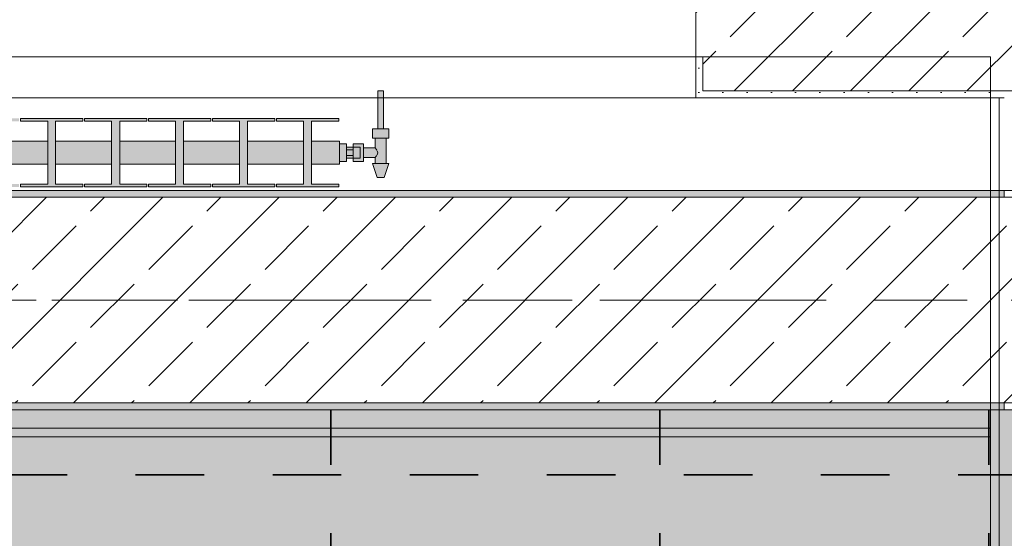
# Model space of a CAD drawing. Header units: metres. Extents: x -3.6 to 65.4, y -11 to 16.8.
# Tile 70 of 178: x 6.133 to 7.57, y 12.803 to 13.559. Entities that reach past the tile are written whole.
import ezdxf

# ---------------------------------------------------------------- set-up
doc = ezdxf.new("R2010")
doc.units = ezdxf.units.M
doc.header["$MEASUREMENT"] = 0
doc.linetypes.add('Achse', pattern=[0.2, 0.1, -0.05, 0, -0.05])
doc.linetypes.add('Strichlinie doppelt', pattern=[0.546806, 0.264583, -0.105833, 0.070556, -0.105833])
for name, color, linetype in [('154 - Bemaßung_ Beschriftung.Ausbau - Deckenspiegel', 7, 'Continuous'), ('451 - Universal.Achsen Raster', 7, 'Continuous'), ('604 - Struktur.Wand Aussen', 7, 'Continuous'), ('608 - Struktur.Träger', 7, 'Continuous'), ('801 - HKLSE.Heizung_ Klima_ Lüftung', 7, 'Continuous'), ('Neubau_606 - Struktur.Wand Innen Ausbau', 7, 'Continuous'), ('Neubau_651 - Abdeckung.Decke abgehängt_ bekleidet', 7, 'Continuous'), ('Neubau_653 - Abdeckung.TB Verkofferung', 7, 'Continuous')]:
    doc.layers.add(name, color=color, linetype=linetype)
doc.styles.add('ERSTELLTER_STIL_2', font='txt')
doc.dimstyles.new('ERSTELLTER_STIL__1', dxfattribs={"dimtxt": 0.1, "dimasz": 0.0532, "dimexe": 0.18, "dimexo": 0.0625, "dimgap": 0, "dimtad": 1, "dimtih": 1, "dimtoh": 1, "dimzin": 0, "dimdsep": 46, "dimtxsty": 'ERSTELLTER_STIL_2', "dimblk": 'ARROWHEAD_2', "dimblk1": 'ARROWHEAD_2', "dimblk2": 'ARROWHEAD_2', "dimcen": 0.09, "dimse1": 1, "dimse2": 1, "dimclrd": 7, "dimclre": 7, "dimclrt": 7, "dimazin": 0, "dimtfac": 1, "dimtdec": 4, "dimtmove": 0, "dimatfit": 3, "dimfxl": 1, "dimtolj": 1, "dimtzin": 0, "dimarcsym": 0})
doc.dimstyles.new('ERSTELLTER_STIL__2', dxfattribs={"dimtxt": 0.1, "dimasz": 0.0532, "dimexe": 0.18, "dimexo": 0.0625, "dimgap": 0, "dimtad": 1, "dimtih": 1, "dimtoh": 1, "dimzin": 0, "dimdsep": 46, "dimtxsty": 'ERSTELLTER_STIL_2', "dimblk": 'ARROWHEAD_2', "dimblk1": 'ARROWHEAD_2', "dimblk2": 'ARROWHEAD_2', "dimcen": 0.09, "dimse1": 1, "dimse2": 1, "dimclrd": 7, "dimclre": 7, "dimclrt": 7, "dimazin": 0, "dimtfac": 1, "dimtdec": 4, "dimtmove": 2, "dimatfit": 3, "dimfxl": 1, "dimtolj": 1, "dimtzin": 0, "dimarcsym": 0})
pattern_1 = [(45, (0, 0), (-0.01767767, 0.01767767), [0, -0.025])]
pattern_2 = [(45, (0, 0), (-0.0848528, 0.0848528), []), (45, (-0.04243, 0.04243), (-0.0848528, 0.0848528), [0.09, -0.03])]

# ---------------------------------------------------------------- blocks, each defined once
blk = doc.blocks.new('*D228')
at = {"layer": '154 - Bemaßung_ Beschriftung.Ausbau - Deckenspiegel', "color": 7, "linetype": 'Continuous', "lineweight": 5}
for p, q in [((6.1075, 14.5711), (6.1075, 14.6761)), ((6.5875, 14.5711), (6.5875, 14.6761)), ((6.1277, 14.6586), (6.0873, 14.5886)), ((6.6077, 14.6586), (6.5673, 14.5886)), ((6.1075, 14.6236), (6.5875, 14.6236))]:
    blk.add_line(p, q, dxfattribs=at)
at = {"layer": '154 - Bemaßung_ Beschriftung.Ausbau - Deckenspiegel', "color": 7, "lineweight": 5, "insert": (6.2716, 14.6436), "char_height": 0.1, "attachment_point": 7, "style": 'ERSTELLTER_STIL_2'}
blk.add_mtext('\\A1;{\\pql;\\fArial|b0|i0|c0|p38;48}', dxfattribs=at)
blk = doc.blocks.new('ARROWHEAD_2')
at = {"color": 0, "linetype": 'Continuous', "lineweight": 0}
for p, q in [((-0.378, -0.655), (0.378, 0.655)), ((0, 0), (-1, 0))]:
    blk.add_line(p, q, dxfattribs=at)
blk = doc.blocks.new('*D229')
at = {"layer": '154 - Bemaßung_ Beschriftung.Ausbau - Deckenspiegel', "color": 7, "linetype": 'Continuous', "lineweight": 5}
for p, q in [((6.5875, 14.5711), (6.5875, 14.6761)), ((7.0675, 14.5711), (7.0675, 14.6761)), ((6.6077, 14.6586), (6.5673, 14.5886)), ((7.0877, 14.6586), (7.0473, 14.5886)), ((6.5875, 14.6236), (7.0675, 14.6236))]:
    blk.add_line(p, q, dxfattribs=at)
at = {"layer": '154 - Bemaßung_ Beschriftung.Ausbau - Deckenspiegel', "color": 7, "lineweight": 5, "insert": (6.7516, 14.6436), "char_height": 0.1, "attachment_point": 7, "style": 'ERSTELLTER_STIL_2'}
blk.add_mtext('\\A1;{\\pql;\\fArial|b0|i0|c0|p38;48}', dxfattribs=at)
blk = doc.blocks.new('*D230')
at = {"layer": '154 - Bemaßung_ Beschriftung.Ausbau - Deckenspiegel', "color": 7, "linetype": 'Continuous', "lineweight": 5}
for p, q in [((7.0675, 14.5711), (7.0675, 14.6761)), ((7.5475, 14.5711), (7.5475, 14.6761)), ((7.0877, 14.6586), (7.0473, 14.5886)), ((7.5677, 14.6586), (7.5273, 14.5886)), ((7.0675, 14.6236), (7.5475, 14.6236))]:
    blk.add_line(p, q, dxfattribs=at)
at = {"layer": '154 - Bemaßung_ Beschriftung.Ausbau - Deckenspiegel', "color": 7, "lineweight": 5, "char_height": 0.1, "attachment_point": 7, "style": 'ERSTELLTER_STIL_2'}
for s, insert in [('\\A1;{\\pql;\\fArial|b0|i0|c0|p38;11\\fArial|b0|i0|c0|p38;\\A1{\\H.66x;\\S25^  ;}}', (7.5367, 14.6425)), ('\\A1;{\\pql;\\fArial|b0|i0|c0|p38;48}', (7.2316, 14.6436))]:
    blk.add_mtext(s, dxfattribs=dict(at, insert=insert))
blk = doc.blocks.new('*D231')
at = {"layer": '154 - Bemaßung_ Beschriftung.Ausbau - Deckenspiegel', "color": 7, "linetype": 'Continuous', "lineweight": 5}
for p, q in [((7.5475, 14.5711), (7.5475, 14.6761)), ((7.66, 14.5711), (7.66, 14.6761)), ((7.5677, 14.6586), (7.5273, 14.5886)), ((7.6398, 14.5886), (7.6802, 14.6586)), ((7.5475, 14.6236), (7.66, 14.6236)), ((7.66, 14.6236), (7.6943, 14.6236))]:
    blk.add_line(p, q, dxfattribs=at)

msp = doc.modelspace()

# ---------------------------------------------------------------- hatches: boundary and pattern name
at = {"layer": '604 - Struktur.Wand Aussen', "linetype": 'Continuous', "lineweight": 0, "true_color": 0x000000}
h = msp.add_hatch(dxfattribs=at)
h.set_pattern_fill('Beton__Stahlbeton_0001', color=18, style=0, pattern_type=2)
h.set_pattern_definition(pattern_2)
h.paths.add_polyline_path([(7.12, 13.505), (7.13, 13.505), (7.13, 13.455), (8.31, 13.455), (8.31, 13.505), (8.32, 13.505), (8.32, 13.575), (8.31, 13.575), (8.28, 13.575), (8.28, 13.695), (7.16, 13.695), (7.16, 13.575), (7.13, 13.575), (7.12, 13.575)])
h = msp.add_hatch(dxfattribs=at)
h.set_pattern_fill('Gips_0001', color=18, style=0, pattern_type=2)
h.set_pattern_definition(pattern_1)
h.paths.add_polyline_path([(7.13, 13.445), (7.13, 13.505), (7.12, 13.505), (7.12, 13.445)])
h = msp.add_hatch(dxfattribs=at)
h.set_pattern_fill('Gips_0001', color=18, style=0, pattern_type=2)
h.set_pattern_definition(pattern_1)
h.paths.add_polyline_path([(7.13, 13.445), (7.57, 13.445), (7.57, 13.455), (7.13, 13.455)])
at = {"layer": '608 - Struktur.Träger', "linetype": 'Continuous', "lineweight": 0, "true_color": 0x000000}
h = msp.add_hatch(dxfattribs=at)
h.set_pattern_fill('Gips_0001', color=18, style=0, pattern_type=2)
h.set_pattern_definition(pattern_1)
h.paths.add_polyline_path([(4.29, 13.3), (7.57, 13.3), (7.57, 13.31), (4.29, 13.31)])
h = msp.add_hatch(dxfattribs=at)
h.set_pattern_fill('Beton__Stahlbeton_0001', color=18, style=0, pattern_type=2)
h.set_pattern_definition(pattern_2)
h.paths.add_polyline_path([(0.38, 13), (0.69, 13), (3.97, 13), (4.29, 13), (7.57, 13), (7.89, 13), (11.17, 13), (11.48, 13), (11.48, 13.3), (11.17, 13.3), (7.89, 13.3), (7.57, 13.3), (4.29, 13.3), (3.97, 13.3), (0.69, 13.3), (0.38, 13.3)])
h = msp.add_hatch(dxfattribs=at)
h.set_pattern_fill('Gips_0001', color=18, style=0, pattern_type=2)
h.set_pattern_definition(pattern_1)
h.paths.add_polyline_path([(4.29, 12.99), (7.57, 12.99), (7.57, 13), (4.29, 13)])
at = {"layer": '801 - HKLSE.Heizung_ Klima_ Lüftung', "linetype": 'Continuous', "lineweight": 0, "true_color": 0x3a3a3a}
for points in [[(6.6, 13.352), (6.61, 13.352), (6.61, 13.357), (6.62, 13.357), (6.62, 13.352), (6.635, 13.352), (6.635, 13.358), (6.652, 13.358), (6.652, 13.349), (6.648, 13.349), (6.655, 13.329), (6.665, 13.329), (6.672, 13.349), (6.668, 13.349), (6.668, 13.386), (6.672, 13.386), (6.672, 13.4), (6.664, 13.4), (6.664, 13.455), (6.656, 13.455), (6.656, 13.4), (6.648, 13.4), (6.648, 13.386), (6.652, 13.386), (6.652, 13.372), (6.635, 13.372), (6.635, 13.378), (6.62, 13.378), (6.62, 13.373), (6.61, 13.373), (6.61, 13.378), (6.6, 13.378)], [(5.2, 13.3817), (5.2, 13.3483), (5.2408, 13.3483), (5.2408, 13.3192), (5.2012, 13.3192), (5.2012, 13.315), (5.2922, 13.315), (5.2922, 13.3192), (5.2525, 13.3192), (5.2525, 13.3483), (5.3342, 13.3483), (5.3342, 13.3192), (5.2945, 13.3192), (5.2945, 13.315), (5.3855, 13.315), (5.3855, 13.3192), (5.3458, 13.3192), (5.3458, 13.3483), (5.4275, 13.3483), (5.4275, 13.3192), (5.3878, 13.3192), (5.3878, 13.315), (5.4788, 13.315), (5.4788, 13.3192), (5.4392, 13.3192), (5.4392, 13.3483), (5.5208, 13.3483), (5.5208, 13.3192), (5.4812, 13.3192), (5.4812, 13.315), (5.5722, 13.315), (5.5722, 13.3192), (5.5325, 13.3192), (5.5325, 13.3483), (5.6142, 13.3483), (5.6142, 13.3192), (5.5745, 13.3192), (5.5745, 13.315), (5.6655, 13.315), (5.6655, 13.3192), (5.6258, 13.3192), (5.6258, 13.3483), (5.7075, 13.3483), (5.7075, 13.3192), (5.6678, 13.3192), (5.6678, 13.315), (5.7588, 13.315), (5.7588, 13.3192), (5.7192, 13.3192), (5.7192, 13.3483), (5.8008, 13.3483), (5.8008, 13.3192), (5.7612, 13.3192), (5.7612, 13.315), (5.8522, 13.315), (5.8522, 13.3192), (5.8125, 13.3192), (5.8125, 13.3483), (5.8942, 13.3483), (5.8942, 13.3192), (5.8545, 13.3192), (5.8545, 13.315), (5.9455, 13.315), (5.9455, 13.3192), (5.9058, 13.3192), (5.9058, 13.3483), (5.9875, 13.3483), (5.9875, 13.3192), (5.9478, 13.3192), (5.9478, 13.315), (6.0388, 13.315), (6.0388, 13.3192), (5.9992, 13.3192), (5.9992, 13.3483), (6.0808, 13.3483), (6.0808, 13.3192), (6.0412, 13.3192), (6.0412, 13.315), (6.1322, 13.315), (6.1322, 13.3192), (6.0925, 13.3192), (6.0925, 13.3483), (6.1742, 13.3483), (6.1742, 13.3192), (6.1345, 13.3192), (6.1345, 13.315), (6.2255, 13.315), (6.2255, 13.3192), (6.1858, 13.3192), (6.1858, 13.3483), (6.2675, 13.3483), (6.2675, 13.3192), (6.2278, 13.3192), (6.2278, 13.315), (6.3188, 13.315), (6.3188, 13.3192), (6.2792, 13.3192), (6.2792, 13.3483), (6.3608, 13.3483), (6.3608, 13.3192), (6.3212, 13.3192), (6.3212, 13.315), (6.4122, 13.315), (6.4122, 13.3192), (6.3725, 13.3192), (6.3725, 13.3483), (6.4542, 13.3483), (6.4542, 13.3192), (6.4145, 13.3192), (6.4145, 13.315), (6.5055, 13.315), (6.5055, 13.3192), (6.4658, 13.3192), (6.4658, 13.3483), (6.5475, 13.3483), (6.5475, 13.3192), (6.5078, 13.3192), (6.5078, 13.315), (6.5988, 13.315), (6.5988, 13.3192), (6.5592, 13.3192), (6.5592, 13.3483), (6.6, 13.3483), (6.6, 13.3817), (6.5592, 13.3817), (6.5592, 13.4108), (6.5988, 13.4108), (6.5988, 13.415), (6.5078, 13.415), (6.5078, 13.4108), (6.5475, 13.4108), (6.5475, 13.3817), (6.4658, 13.3817), (6.4658, 13.4108), (6.5055, 13.4108), (6.5055, 13.415), (6.4145, 13.415), (6.4145, 13.4108), (6.4542, 13.4108), (6.4542, 13.3817), (6.3725, 13.3817), (6.3725, 13.4108), (6.4122, 13.4108), (6.4122, 13.415), (6.3212, 13.415), (6.3212, 13.4108), (6.3608, 13.4108), (6.3608, 13.3817), (6.2792, 13.3817), (6.2792, 13.4108), (6.3188, 13.4108), (6.3188, 13.415), (6.2278, 13.415), (6.2278, 13.4108), (6.2675, 13.4108), (6.2675, 13.3817), (6.1858, 13.3817), (6.1858, 13.4108), (6.2255, 13.4108), (6.2255, 13.415), (6.1345, 13.415), (6.1345, 13.4108), (6.1742, 13.4108), (6.1742, 13.3817), (6.0925, 13.3817), (6.0925, 13.4108), (6.1322, 13.4108), (6.1322, 13.415), (6.0412, 13.415), (6.0412, 13.4108), (6.0808, 13.4108), (6.0808, 13.3817), (5.9992, 13.3817), (5.9992, 13.4108), (6.0388, 13.4108), (6.0388, 13.415), (5.9478, 13.415), (5.9478, 13.4108), (5.9875, 13.4108), (5.9875, 13.3817), (5.9058, 13.3817), (5.9058, 13.4108), (5.9455, 13.4108), (5.9455, 13.415), (5.8545, 13.415), (5.8545, 13.4108), (5.8942, 13.4108), (5.8942, 13.3817), (5.8125, 13.3817), (5.8125, 13.4108), (5.8522, 13.4108), (5.8522, 13.415), (5.7612, 13.415), (5.7612, 13.4108), (5.8008, 13.4108), (5.8008, 13.3817), (5.7192, 13.3817), (5.7192, 13.4108), (5.7588, 13.4108), (5.7588, 13.415), (5.6678, 13.415), (5.6678, 13.4108), (5.7075, 13.4108), (5.7075, 13.3817), (5.6258, 13.3817), (5.6258, 13.4108), (5.6655, 13.4108), (5.6655, 13.415), (5.5745, 13.415), (5.5745, 13.4108), (5.6142, 13.4108), (5.6142, 13.3817), (5.5325, 13.3817), (5.5325, 13.4108), (5.5722, 13.4108), (5.5722, 13.415), (5.4812, 13.415), (5.4812, 13.4108), (5.5208, 13.4108), (5.5208, 13.3817), (5.4392, 13.3817), (5.4392, 13.4108), (5.4788, 13.4108), (5.4788, 13.415), (5.3878, 13.415), (5.3878, 13.4108), (5.4275, 13.4108), (5.4275, 13.3817), (5.3458, 13.3817), (5.3458, 13.4108), (5.3855, 13.4108), (5.3855, 13.415), (5.2945, 13.415), (5.2945, 13.4108), (5.3342, 13.4108), (5.3342, 13.3817), (5.2525, 13.3817), (5.2525, 13.4108), (5.2922, 13.4108), (5.2922, 13.415), (5.2012, 13.415), (5.2012, 13.4108), (5.2408, 13.4108), (5.2408, 13.3817)]]:
    msp.add_hatch(color=250, dxfattribs=at).paths.add_polyline_path(points)
at = {"layer": 'Neubau_606 - Struktur.Wand Innen Ausbau', "linetype": 'Continuous', "lineweight": 0, "true_color": 0x000000}
h = msp.add_hatch(dxfattribs=at)
h.set_pattern_fill('Gips_0001', color=18, style=0, pattern_type=2)
h.set_pattern_definition(pattern_1)
h.paths.add_polyline_path([(7.5625, 12.7025), (7.5625, 13.445), (7.55, 13.445), (7.55, 12.7025)])
at = {"layer": 'Neubau_651 - Abdeckung.Decke abgehängt_ bekleidet', "linetype": 'Continuous', "lineweight": 13, "true_color": 0xffbfbf}
h = msp.add_hatch(dxfattribs=at)
h.set_pattern_fill('sechseckig_0001', color=254, style=0, pattern_type=2)
h.set_pattern_definition([(90, (0, 0), (-0.1299038, 0), [0.075, -0.15]), (90, (-0.06495, 0.1125), (-0.1299038, 0), [0.075, -0.15]), (150, (5e-18, 0.075), (0.0649519, 0.1125), [0.075, -0.15]), (150, (-0.1299, 0.075), (0.0649519, 0.1125), [0.075, -0.15]), (210, (0, 0), (-0.0649519, 0.1125), [0.075, -0.15]), (210, (-0.1299, 8e-18), (-0.0649519, 0.1125), [0.075, -0.15])])
h.paths.add_polyline_path([(0.7025, 12.69), (0.235, 12.69), (0.235, 8.51), (7.66, 8.51), (7.66, 12.99), (0.7025, 12.99)])
h.paths.add_polyline_path([(0.7475, 9.15), (0.7475, 12.45), (7.1475, 12.45), (7.1475, 9.15)], flags=0)
at = {"layer": 'Neubau_653 - Abdeckung.TB Verkofferung', "linetype": 'Continuous', "lineweight": 0, "true_color": 0x000000}
h = msp.add_hatch(dxfattribs=at)
h.set_pattern_fill('Gips_0001', color=18, style=0, pattern_type=2)
h.set_pattern_definition(pattern_1)
h.paths.add_polyline_path([(0.7025, 12.9505), (7.55, 12.9505), (7.55, 12.963), (0.7025, 12.963)])

# ---------------------------------------------------------------- linework, layer by layer
at = {"layer": '451 - Universal.Achsen Raster', "color": 160, "linetype": 'Strichlinie doppelt', "lineweight": 9, "true_color": 0x3232ff}
msp.add_line((64.935, 13.15), (-3.175, 13.15), dxfattribs=at)
at = {"layer": '604 - Struktur.Wand Aussen', "color": 7, "linetype": 'Continuous', "lineweight": 13}
for p, q in [((7.12, 13.575), (7.12, 13.505)), ((7.13, 13.455), (7.13, 13.505)), ((7.13, 13.455), (8.31, 13.455)), ((4.72, 13.445), (7.12, 13.445))]:
    msp.add_line(p, q, dxfattribs=at)
at = {"layer": '604 - Struktur.Wand Aussen', "color": 7, "linetype": 'Continuous', "lineweight": 5}
for p, q in [((7.12, 13.505), (7.12, 13.455)), ((7.13, 13.505), (7.12, 13.505)), ((7.12, 13.455), (7.12, 13.445)), ((7.13, 13.445), (7.12, 13.445))]:
    msp.add_line(p, q, dxfattribs=at)
at = {"layer": '604 - Struktur.Wand Aussen', "color": 7, "linetype": 'Continuous', "lineweight": 5, "flags": 128}
msp.add_lwpolyline([(7.13, 13.445), (7.57, 13.445)], dxfattribs=at)
at = {"layer": '608 - Struktur.Träger', "color": 7, "linetype": 'Continuous', "lineweight": 13}
for p, q in [((0.38, 13.31), (11.48, 13.31)), ((7.57, 13.3), (4.29, 13.3)), ((7.89, 13.3), (7.57, 13.3)), ((0.38, 12.99), (11.48, 12.99))]:
    msp.add_line(p, q, dxfattribs=at)
at = {"layer": '608 - Struktur.Träger', "color": 7, "linetype": 'Continuous', "lineweight": 5}
for p, q in [((7.57, 13.31), (4.29, 13.31)), ((7.57, 13.31), (7.57, 13.3)), ((7.57, 12.99), (4.29, 12.99)), ((7.57, 13), (7.57, 12.99))]:
    msp.add_line(p, q, dxfattribs=at)
at = {"layer": '608 - Struktur.Träger', "color": 7, "linetype": 'Achse', "lineweight": 9}
msp.add_line((0.38, 13.15), (11.48, 13.15), dxfattribs=at)
at = {"layer": '608 - Struktur.Träger', "color": 7, "linetype": 'Continuous', "lineweight": 13, "flags": 128}
msp.add_lwpolyline([(11.48, 13), (11.17, 13), (7.89, 13), (7.57, 13), (4.29, 13), (3.97, 13), (0.69, 13), (0.38, 13)], dxfattribs=at)
at = {"layer": '801 - HKLSE.Heizung_ Klima_ Lüftung', "color": 7, "linetype": 'Continuous', "lineweight": 5, "true_color": 0xebebeb}
for p, q in [((6.656, 13.455), (6.6572, 13.455)), ((6.656, 13.455), (6.656, 13.4)), ((6.6572, 13.455), (6.66, 13.455)), ((6.66, 13.455), (6.6628, 13.455)), ((6.6628, 13.455), (6.664, 13.455)), ((6.664, 13.455), (6.664, 13.4)), ((6.2255, 13.415), (6.1345, 13.415)), ((6.1345, 13.415), (6.1345, 13.4108)), ((6.1345, 13.4108), (6.1742, 13.4108)), ((6.1742, 13.4108), (6.1742, 13.3192)), ((6.1858, 13.3192), (6.1858, 13.4108)), ((6.1858, 13.4108), (6.2255, 13.4108)), ((6.2255, 13.4108), (6.2255, 13.415)), ((6.3188, 13.415), (6.2278, 13.415)), ((6.2278, 13.415), (6.2278, 13.4108)), ((6.2278, 13.4108), (6.2675, 13.4108)), ((6.2675, 13.4108), (6.2675, 13.3192)), ((6.2792, 13.3192), (6.2792, 13.4108)), ((6.2792, 13.4108), (6.3188, 13.4108)), ((6.3188, 13.4108), (6.3188, 13.415)), ((6.3188, 13.4108), (6.3188, 13.415)), ((6.3212, 13.415), (6.3212, 13.4108)), ((6.4122, 13.415), (6.3212, 13.415)), ((6.3212, 13.415), (6.3212, 13.4108)), ((6.3212, 13.4108), (6.3608, 13.4108)), ((6.3608, 13.4108), (6.3608, 13.3192)), ((6.3725, 13.3192), (6.3725, 13.4108)), ((6.3725, 13.4108), (6.4122, 13.4108)), ((6.4122, 13.4108), (6.4122, 13.415)), ((6.4145, 13.415), (6.4145, 13.4108)), ((6.5055, 13.415), (6.4145, 13.415)), ((6.4145, 13.415), (6.4145, 13.4108)), ((6.4145, 13.4108), (6.4542, 13.4108)), ((6.4542, 13.4108), (6.4542, 13.3192)), ((6.4658, 13.3192), (6.4658, 13.4108)), ((6.4658, 13.4108), (6.5055, 13.4108)), ((6.5055, 13.4108), (6.5055, 13.415)), ((6.5055, 13.4108), (6.5055, 13.415)), ((6.5078, 13.415), (6.5078, 13.4108)), ((6.5988, 13.415), (6.5078, 13.415)), ((6.5078, 13.415), (6.5078, 13.4108)), ((6.5078, 13.4108), (6.5475, 13.4108)), ((6.5475, 13.4108), (6.5475, 13.3192)), ((6.5592, 13.3192), (6.5592, 13.4108)), ((6.5592, 13.4108), (6.5988, 13.4108)), ((6.5988, 13.4108), (6.5988, 13.415)), ((6.648, 13.4), (6.654, 13.4)), ((6.648, 13.4), (6.648, 13.386)), ((6.654, 13.4), (6.666, 13.4)), ((6.656, 13.4), (6.6572, 13.4)), ((6.6572, 13.4), (6.66, 13.4)), ((6.66, 13.4), (6.6628, 13.4)), ((6.6628, 13.4), (6.664, 13.4)), ((6.666, 13.4), (6.672, 13.4)), ((6.672, 13.4), (6.672, 13.386)), ((6.0925, 13.3817), (6.1742, 13.3817)), ((6.1858, 13.3817), (6.2675, 13.3817)), ((6.2792, 13.3817), (6.3608, 13.3817)), ((6.3725, 13.3817), (6.4542, 13.3817)), ((6.4658, 13.3817), (6.5475, 13.3817)), ((6.5592, 13.3817), (6.6, 13.3817)), ((6.6, 13.3817), (6.6, 13.3768)), ((6.6, 13.378), (6.61, 13.378)), ((6.6, 13.3768), (6.6, 13.365)), ((6.61, 13.378), (6.61, 13.365)), ((6.62, 13.373), (6.62, 13.378)), ((6.62, 13.378), (6.62, 13.3715)), ((6.635, 13.378), (6.62, 13.378)), ((6.635, 13.378), (6.635, 13.3715)), ((6.648, 13.386), (6.654, 13.386)), ((6.652, 13.386), (6.652, 13.372)), ((6.654, 13.386), (6.666, 13.386)), ((6.666, 13.386), (6.672, 13.386)), ((6.668, 13.386), (6.668, 13.349)), ((6.6, 13.365), (6.6, 13.3532)), ((6.62, 13.373), (6.61, 13.373)), ((6.61, 13.3693), (6.62, 13.3693)), ((6.61, 13.365), (6.61, 13.352)), ((6.62, 13.373), (6.62, 13.3707)), ((6.62, 13.373), (6.63, 13.373)), ((6.62, 13.373), (6.62, 13.3707)), ((6.62, 13.3715), (6.62, 13.3693)), ((6.62, 13.3707), (6.62, 13.365)), ((6.62, 13.3707), (6.62, 13.3693)), ((6.62, 13.3693), (6.62, 13.365)), ((6.62, 13.365), (6.62, 13.3607)), ((6.62, 13.365), (6.62, 13.3593)), ((6.63, 13.373), (6.63, 13.3707)), ((6.63, 13.3707), (6.63, 13.365)), ((6.63, 13.365), (6.63, 13.3593)), ((6.652, 13.372), (6.635, 13.372)), ((6.635, 13.3715), (6.635, 13.3585)), ((6.652, 13.372), (6.6537, 13.3699)), ((6.6537, 13.3699), (6.6542, 13.3689)), ((6.6542, 13.3611), (6.6537, 13.3601)), ((6.6547, 13.3679), (6.6561, 13.365)), ((6.6561, 13.365), (6.6547, 13.3621)), ((6.0925, 13.3483), (6.1742, 13.3483)), ((6.1858, 13.3483), (6.2675, 13.3483)), ((6.2792, 13.3483), (6.3608, 13.3483)), ((6.3725, 13.3483), (6.4542, 13.3483)), ((6.4658, 13.3483), (6.5475, 13.3483)), ((6.5592, 13.3483), (6.6, 13.3483)), ((6.6, 13.3532), (6.6, 13.3483)), ((6.6, 13.352), (6.61, 13.352)), ((6.6, 13.352), (6.61, 13.352)), ((6.6, 13.352), (6.61, 13.352)), ((6.6, 13.352), (6.61, 13.352)), ((6.61, 13.3607), (6.62, 13.3607)), ((6.62, 13.357), (6.61, 13.357)), ((6.62, 13.3607), (6.62, 13.3585)), ((6.62, 13.3607), (6.62, 13.3593)), ((6.62, 13.3593), (6.62, 13.357)), ((6.62, 13.3593), (6.62, 13.357)), ((6.62, 13.3585), (6.62, 13.352)), ((6.62, 13.357), (6.63, 13.357)), ((6.62, 13.352), (6.62, 13.357)), ((6.635, 13.352), (6.62, 13.352)), ((6.63, 13.3593), (6.63, 13.357)), ((6.635, 13.3585), (6.635, 13.352)), ((6.652, 13.358), (6.635, 13.358)), ((6.648, 13.349), (6.6515, 13.349)), ((6.648, 13.349), (6.655, 13.329)), ((6.6515, 13.349), (6.66, 13.349)), ((6.6537, 13.3601), (6.652, 13.358)), ((6.652, 13.358), (6.652, 13.349)), ((6.66, 13.349), (6.6685, 13.349)), ((6.672, 13.349), (6.665, 13.329)), ((6.6685, 13.349), (6.672, 13.349)), ((6.1742, 13.3192), (6.1345, 13.3192)), ((6.1345, 13.3192), (6.1345, 13.315)), ((6.2255, 13.3192), (6.1858, 13.3192)), ((6.2255, 13.315), (6.2255, 13.3192)), ((6.2675, 13.3192), (6.2278, 13.3192)), ((6.2278, 13.3192), (6.2278, 13.315)), ((6.3188, 13.3192), (6.2792, 13.3192)), ((6.3188, 13.315), (6.3188, 13.3192)), ((6.3188, 13.315), (6.3188, 13.3192)), ((6.3212, 13.3192), (6.3212, 13.315)), ((6.3608, 13.3192), (6.3212, 13.3192)), ((6.3212, 13.3192), (6.3212, 13.315)), ((6.4122, 13.3192), (6.3725, 13.3192)), ((6.4122, 13.315), (6.4122, 13.3192)), ((6.4145, 13.3192), (6.4145, 13.315)), ((6.4542, 13.3192), (6.4145, 13.3192)), ((6.4145, 13.3192), (6.4145, 13.315)), ((6.5055, 13.3192), (6.4658, 13.3192)), ((6.5055, 13.315), (6.5055, 13.3192)), ((6.5055, 13.315), (6.5055, 13.3192)), ((6.5078, 13.3192), (6.5078, 13.315)), ((6.5475, 13.3192), (6.5078, 13.3192)), ((6.5078, 13.3192), (6.5078, 13.315)), ((6.5988, 13.3192), (6.5592, 13.3192)), ((6.5988, 13.315), (6.5988, 13.3192)), ((6.655, 13.329), (6.6565, 13.329)), ((6.6565, 13.329), (6.66, 13.329)), ((6.66, 13.329), (6.6635, 13.329)), ((6.6635, 13.329), (6.665, 13.329)), ((6.1345, 13.315), (6.2255, 13.315)), ((6.1345, 13.315), (6.2255, 13.315)), ((6.2278, 13.315), (6.3188, 13.315)), ((6.2278, 13.315), (6.3188, 13.315)), ((6.3212, 13.315), (6.4122, 13.315)), ((6.3212, 13.315), (6.4122, 13.315)), ((6.4145, 13.315), (6.5055, 13.315)), ((6.4145, 13.315), (6.5055, 13.315)), ((6.5078, 13.315), (6.5988, 13.315)), ((6.5078, 13.315), (6.5988, 13.315))]:
    msp.add_line(p, q, dxfattribs=at)
at = {"layer": 'Neubau_606 - Struktur.Wand Innen Ausbau', "color": 1, "linetype": 'Continuous', "lineweight": 5}
msp.add_line((7.5625, 13.445), (7.5625, 12.7525), dxfattribs=at)
at = {"layer": 'Neubau_606 - Struktur.Wand Innen Ausbau', "color": 1, "linetype": 'Continuous', "lineweight": 5, "flags": 128}
msp.add_lwpolyline([(7.55, 13.445), (7.55, 12.69)], dxfattribs=at)
at = {"layer": 'Neubau_651 - Abdeckung.Decke abgehängt_ bekleidet', "color": 1, "linetype": 'Achse', "lineweight": 35}
for p, q in [((6.5875, 8.51), (6.5875, 12.99)), ((7.0675, 8.51), (7.0675, 12.99)), ((7.5475, 8.51), (7.5475, 12.99)), ((0.7025, 12.895), (7.66, 12.895))]:
    msp.add_line(p, q, dxfattribs=at)
at = {"layer": 'Neubau_651 - Abdeckung.Decke abgehängt_ bekleidet', "color": 1, "linetype": 'Continuous', "lineweight": 13, "flags": 128}
msp.add_lwpolyline([(0.7025, 12.69), (0.235, 12.69), (0.235, 8.51), (7.66, 8.51), (7.66, 12.99), (0.7025, 12.99)], close=True, dxfattribs=at)
at = {"layer": 'Neubau_653 - Abdeckung.TB Verkofferung', "color": 1, "linetype": 'Continuous', "lineweight": 9}
for p, q in [((0.7025, 13.505), (7.55, 13.505)), ((7.55, 12.9505), (7.55, 13.505)), ((0.7025, 12.9505), (7.55, 12.9505))]:
    msp.add_line(p, q, dxfattribs=at)
at = {"layer": 'Neubau_653 - Abdeckung.TB Verkofferung', "color": 1, "linetype": 'Continuous', "lineweight": 5}
for p, q in [((7.55, 12.99), (0.7025, 12.99)), ((7.55, 12.963), (0.7025, 12.963)), ((7.55, 12.9505), (0.7025, 12.9505))]:
    msp.add_line(p, q, dxfattribs=at)
at = {"layer": 'Neubau_653 - Abdeckung.TB Verkofferung', "color": 1, "linetype": 'Continuous', "lineweight": 5, "flags": 128}
msp.add_lwpolyline([(7.55, 12.99), (7.55, 12.963), (7.55, 12.9505)], dxfattribs=at)

# ---------------------------------------------------------------- dimensions: what is measured, and where the dimension line sits
at = {"layer": '154 - Bemaßung_ Beschriftung.Ausbau - Deckenspiegel', "color": 7, "linetype": 'Continuous', "lineweight": 5}
for base, p1, p2, dimstyle, picture, middle in [((7.5475, 14.6236), (7.0675, 10.7235), (7.5475, 8.51), 'ERSTELLTER_STIL__1', '*D230', (7.3078, 14.6936)), ((6.5875, 14.6236), (6.1075, 10.7849), (6.5875, 10.7805), 'ERSTELLTER_STIL__1', '*D228', (6.3478, 14.6936)), ((7.0675, 14.6236), (6.5875, 10.7805), (7.0675, 10.7235), 'ERSTELLTER_STIL__1', '*D229', (6.8278, 14.6936)), ((7.66, 14.6236), (7.5475, 8.51), (7.66, 12.99), 'ERSTELLTER_STIL__2', '*D231', (7.7861, 14.6936))]:
    dim = msp.add_linear_dim(base=base, p1=p1, p2=p2, dimstyle=dimstyle, dxfattribs=at)
    dim.commit()
    dim.dimension.update_dxf_attribs({"geometry": picture, "text_midpoint": middle, "dimtype": 160})

doc.saveas('drawing.dxf')
